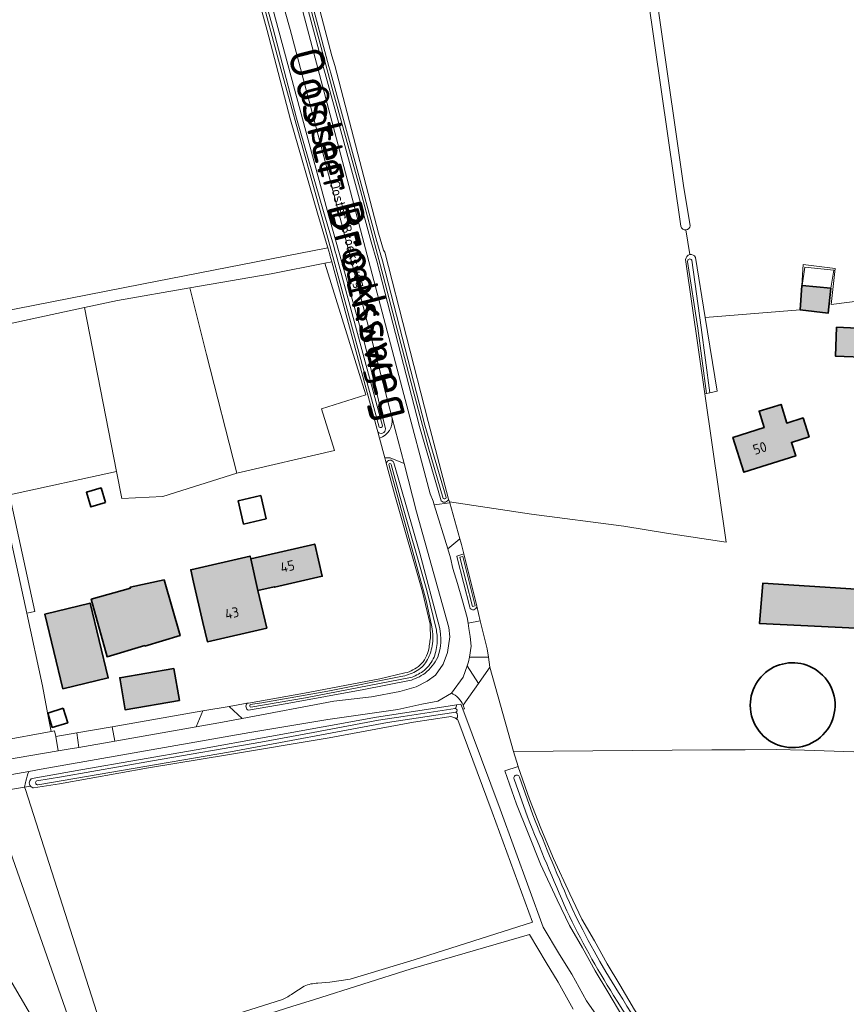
# Model space of a CAD drawing. Header units: metres. Extents: x 200031 to 204075, y 460125 to 464703.
# Tile 16 of 178: x 200481 to 200628, y 462833 to 463008. Entities that reach past the tile are written whole.
import ezdxf
from ezdxf.enums import TextEntityAlignment as Align

# ---------------------------------------------------------------- set-up
doc = ezdxf.new("R2010")
doc.units = ezdxf.units.M
doc.header["$LTSCALE"] = 2
for name, color, linetype, lineweight in [('B-WE-GR-BOS_LOOF-GV', 253, 'Continuous', 13), ('B-WE-GR-GRAS-GV', 253, 'Continuous', 13), ('B-WE-OG-BEBOUWING-GV', 253, 'Continuous', 35), ('B-WE-OG-BEBOUWING-T18', 253, 'Continuous', 18), ('B-WE-OG-BEBOUWING_LUIFEL-GV', 253, 'Continuous', 18), ('B-WE-OG-BEBOUWING_OPSLAGTANK-GV', 253, 'Continuous', 35), ('B-WE-OG-BEBOUWING_SCHUUR-GV', 253, 'Continuous', 35), ('B-WE-OG-TERREIN_CULTUURSCHEIDING-GV', 253, 'Continuous', 18), ('B-WE-OG-TERREIN_ERF-GV', 253, 'Continuous', 18), ('B-WE-OG-TERREIN_ONBEGROEID-GV', 253, 'Continuous', 18), ('B-WE-OG-TOPOGRAFIE-T18', 250, 'Continuous', 18), ('B-WE-OG-TOPOGRAFIE-T25_2000', 250, 'Continuous', 18), ('B-WE-OG-TOPOGRAFIE-T25_2500', 250, 'Continuous', 18), ('B-WE-OG-WATER_GREPPEL-GV', 253, 'Continuous', 18), ('B-WE-OG-WATER_SLOOT-GV', 253, 'Continuous', 18), ('B-WE-VH-ONVERHARD-GV', 253, 'Continuous', 18), ('B-WE-VH-VERHARDING_ASFALT-GV', 253, 'Continuous', 18), ('B-WE-VH-VERHARDING_BETON-A', 254, 'Continuous', 25), ('B-WE-VH-VERHARDING_HALFVERHARDING-GV', 253, 'Continuous', 18), ('B-WE-VH-VERHARDING_OPEN-GV', 253, 'Continuous', 18)]:
    doc.layers.add(name, color=color, linetype=linetype, lineweight=lineweight)
doc.styles.add('NLCS-ISO-M1000-T18', font='NLCS-ISO.ttf', dxfattribs={"height": 1.8})
doc.styles.add('NLCS-ISO-M2000-T25', font='NLCS-ISO.ttf', dxfattribs={"height": 5})
doc.styles.add('NLCS-ISO-M2500-T25', font='NLCS-ISO.ttf', dxfattribs={"height": 6.25})

msp = doc.modelspace()

# ---------------------------------------------------------------- hatches: boundary and pattern name
at = {"layer": 'B-WE-VH-VERHARDING_BETON-A'}
h = msp.add_hatch(color=256, dxfattribs=at)
h.dxf.hatch_style = 1
h.paths.add_polyline_path([(200620.129, 462960.756), (200619.832, 462956.426), (200624.816, 462955.829), (200625.278, 462960.289), (200620.18, 462960.751)])
h = msp.add_hatch(color=256, dxfattribs=at)
h.dxf.hatch_style = 1
h.paths.add_polyline_path([(200626.306, 462953.355), (200626.101, 462948.171), (200632.335, 462947.958), (200632.605, 462953.01)])
h = msp.add_hatch(color=256, dxfattribs=at)
h.dxf.hatch_style = 1
h.paths.add_polyline_path([(200621.419, 462933.822), (200620.358, 462937.191), (200617.444, 462936.272), (200616.442, 462939.579), (200612.513, 462938.389), (200613.401, 462935.458), (200607.852, 462933.709), (200609.808, 462927.502), (200619.034, 462930.41), (200618.272, 462932.83)])
h = msp.add_hatch(color=256, dxfattribs=at)
h.dxf.hatch_style = 1
h.paths.add_polyline_path([(200522.014, 462912.111), (200523.301, 462906.476), (200526.203, 462907.149), (200526.227, 462907.051), (200534.74, 462909.024), (200533.404, 462914.726)])
h = msp.add_hatch(color=256, dxfattribs=at)
h.dxf.hatch_style = 1
h.paths.add_polyline_path([(200523.301, 462906.476), (200522.014, 462912.111), (200521.898, 462912.608), (200511.319, 462910.156), (200511.834, 462907.934), (200513.497, 462900.756), (200514.287, 462897.346), (200524.849, 462899.794)])
h = msp.add_hatch(color=256, dxfattribs=at)
h.dxf.hatch_style = 1
h.paths.add_polyline_path([(200500.579, 462906.876), (200493.623, 462904.917), (200496.43, 462894.688), (200503.156, 462896.672), (200503.173, 462896.603), (200509.424, 462898.457), (200506.582, 462908.359), (200500.532, 462907.061)])
h = msp.add_hatch(color=256, dxfattribs=at)
h.dxf.hatch_style = 1
h.paths.add_polyline_path([(200633.428, 462899.605), (200633.614, 462906.463), (200629.805, 462906.707), (200613.177, 462907.774), (200612.595, 462900.591)])
h = msp.add_hatch(color=256, dxfattribs=at)
h.dxf.hatch_style = 1
h.paths.add_polyline_path([(200488.574, 462888.965), (200496.66, 462890.936), (200493.417, 462904.237), (200485.332, 462902.266)])
h = msp.add_hatch(color=256, dxfattribs=at)
h.dxf.hatch_style = 1
h.paths.add_polyline_path([(200509.33, 462886.887), (200508.294, 462892.596), (200498.698, 462890.961), (200499.637, 462885.276)])

# ---------------------------------------------------------------- linework, layer by layer
at = {"layer": 'B-WE-GR-BOS_LOOF-GV', "flags": 128}
msp.add_lwpolyline([(200453.47, 462832.16), (200454.99, 462833.87), (200456.101, 462834.902), (200458.244, 462834.981), (200459.435, 462835.854), (200459.514, 462837.839), (200459.514, 462840.458), (200460.546, 462846.649), (200461.26, 462849.189), (200462.848, 462851.174), (200463.721, 462852.523), (200466.42, 462853.872), (200468.007, 462854.031), (200470.786, 462853.237), (200473.167, 462852.285), (200479.517, 462836.648), (200484.2, 462828.631), (200486.661, 462827.282), (200488.804, 462827.599), (200490.232, 462828.631), (200475.481, 462870.429)], dxfattribs=at)
at = {"layer": 'B-WE-GR-GRAS-GV', "flags": 128}
for points in [[(200794.668, 463039.521), (200788.259, 463040.257), (200780.053, 463040.957), (200767.499, 463042.029), (200753.93, 463042.685), (200739.914, 463042.906), (200713.386, 463042.303), (200681.631, 463040.858), (200659.803, 463040.196), (200633.315, 463038.638), (200626.068, 463038.212), (200590.791, 463036.181), (200599.081, 462978.548), (200600.254, 462971.38)], [(200470.519, 462954.692), (200502.602, 462961.001), (200535.746, 462967.422), (200535.691, 462967.619), (200533.895, 462973.606), (200529.105, 462990.221), (200526.522, 463000), (200524.914, 463006.088), (200521.321, 463019.261), (200519.127, 463026.535), (200517.863, 463030.728), (200516.342, 463032.102), (200515.865, 463032.358), (200514.504, 463032.73), (200509.944, 463033.142), (200496.496, 463033.943), (200481.694, 463035.47), (200472.118, 463036.77)], [(200598.59, 462971.268), (200589.209, 463036.471), (200554.131, 463034.686), (200531.511, 463033.553), (200530.706, 463032.843), (200529.855, 463030.488), (200529.855, 463026.685), (200536.442, 463001.591), (200536.965, 462999.89), (200544.785, 462970.065), (200545.674, 462967.051), (200545.865, 462966.648), (200553.596, 462936.522), (200557.248, 462922.747)], [(200599.469, 462970.626), (200600.166, 462966.227)], [(200600.166, 462966.227), (200599.469, 462970.626)], [(200557.248, 462922.747), (200557.277, 462922.636), (200557.379, 462922.277), (200572.02, 462920.08), (200588.413, 462917.915), (200596.017, 462916.673), (200606.673, 462915.088), (200602.874, 462941.492), (200599.437, 462965.381)], [(200601.175, 462965.747), (200602.921, 462955.075), (200619.832, 462956.426), (200620.129, 462960.756), (200620.383, 462964.457), (200626.07, 462963.768), (200625.321, 462957.335), (200635.146, 462958.618)], [(200477.427, 462879.71), (200486.478, 462881.403), (200486.034, 462883.775), (200484.959, 462889.524), (200482.139, 462902.442), (200475.055, 462934.898)], [(200624.128, 462784.246), (200623.783, 462784.614), (200612.527, 462798.02), (200599.934, 462813.939), (200592.859, 462823.597), (200588.253, 462830.557), (200585.569, 462835.056), (200583.31, 462838.823), (200581.074, 462842.918), (200578.739, 462846.869), (200576.557, 462851.46), (200573.622, 462857.782), (200571.374, 462863.282), (200569.323, 462868.479), (200567.269, 462874.368), (200569.613, 462875.185), (200568.818, 462877.809), (200564.592, 462892.831), (200564.333, 462892.462), (200562.557, 462889.937), (200559.838, 462886.071)], [(200669.322, 462892.01), (200666.825, 462892.281), (200662.713, 462876.665), (200620.578, 462878.073)], [(200560.069, 462885.411), (200559.756, 462885.348), (200566.406, 462867.586), (200574.088, 462846.585), (200576.991, 462841.74), (200579.174, 462838.224), (200581.808, 462833.478), (200584.541, 462829.567), (200587.11, 462826.163), (200589.722, 462822.378), (200593.395, 462817.101), (200597.342, 462812.07), (200599.064, 462809.79), (200606.164, 462800.694), (200620.524, 462783.392), (200622.495, 462781.013), (200626.124, 462782.117), (200624.128, 462784.246)], [(200557.25, 462884.029), (200551.01, 462883.073), (200535.975, 462880.249), (200517.9, 462877.223), (200503.824, 462874.905), (200487.989, 462872.101), (200483.356, 462871.36)], [(200533.942, 462836.598), (200536.115, 462836.769), (200539.725, 462837.353), (200551.106, 462840.756), (200572.165, 462847.481), (200565.001, 462867.066), (200558.867, 462883.451)], [(200620.578, 462878.073), (200615.551, 462878.205), (200610.017, 462878.158), (200604.117, 462878.108), (200568.818, 462877.809), (200569.613, 462875.185), (200569.628, 462875.136), (200571.649, 462869.343), (200573.676, 462864.207), (200575.897, 462858.774), (200578.802, 462852.515), (200580.932, 462848.035), (200583.231, 462844.144), (200585.463, 462840.056), (200587.698, 462836.33), (200590.354, 462831.878), (200594.895, 462825.015), (200601.908, 462815.442), (200614.45, 462799.588), (200624.464, 462787.661), (200625.878, 462785.977)], [(200496.899, 462824.169), (200481.904, 462871.071), (200481.765, 462871.507), (200476.342, 462870.577), (200475.481, 462870.429), (200490.232, 462828.631)], [(200482.787, 462871.682), (200481.765, 462871.507), (200481.904, 462871.071), (200496.899, 462824.169), (200513.764, 462829.303), (200527.644, 462833.717)], [(200484.2, 462828.631), (200479.517, 462836.648), (200473.167, 462852.285), (200470.786, 462853.237), (200468.007, 462854.031), (200466.42, 462853.872), (200463.721, 462852.523), (200462.848, 462851.174), (200461.26, 462849.189), (200460.546, 462846.649), (200459.514, 462840.458), (200459.514, 462837.839), (200459.435, 462835.854), (200458.244, 462834.981), (200456.101, 462834.902), (200454.99, 462833.87), (200453.47, 462832.16)], [(200579.442, 462832), (200576.771, 462836.812), (200574.612, 462840.289), (200571.638, 462845.252), (200550.568, 462839.152), (200533.378, 462833.692), (200529.32, 462832.479)], [(200529.518, 462834.767), (200531.534, 462836.103)]]:
    msp.add_lwpolyline(points, dxfattribs=at)
at = {"layer": 'B-WE-GR-GRAS-GV'}
for points in [[(200599.469, 462970.626, -0.3639553), (200598.59, 462971.268)], [(200600.254, 462971.38, -0.3633631), (200599.469, 462970.626)], [(200599.437, 462965.381, -0.3373111), (200600.166, 462966.227)], [(200600.166, 462966.227, -0.3375313), (200601.175, 462965.747)], [(200559.838, 462886.071, -0.0410368), (200560.069, 462885.411)], [(200558.655, 462883.64, 0.1945652), (200557.25, 462884.029)], [(200558.867, 462883.451, 0.0377126), (200558.655, 462883.64)], [(200483.356, 462871.36, -0.1885652), (200482.787, 462871.682)], [(200531.534, 462836.103, -0.1017144), (200533.942, 462836.598)], [(200527.644, 462833.717, 0.0258653), (200529.518, 462834.767)]]:
    msp.add_lwpolyline(points, format="xyb", dxfattribs=at)
at = {"layer": 'B-WE-OG-BEBOUWING-GV', "flags": 128}
for points in [[(200620.129, 462960.756), (200619.832, 462956.426), (200624.816, 462955.829), (200625.278, 462960.289), (200620.18, 462960.751)], [(200626.306, 462953.355), (200626.101, 462948.171), (200632.335, 462947.958), (200632.605, 462953.01)], [(200621.419, 462933.822), (200620.358, 462937.191), (200617.444, 462936.272), (200616.442, 462939.579), (200612.513, 462938.389), (200613.401, 462935.458), (200607.852, 462933.709), (200609.808, 462927.502), (200619.034, 462930.41), (200618.272, 462932.83)], [(200522.014, 462912.111), (200523.301, 462906.476), (200526.203, 462907.149), (200526.227, 462907.051), (200534.74, 462909.024), (200533.404, 462914.726)], [(200523.301, 462906.476), (200522.014, 462912.111), (200521.898, 462912.608), (200511.319, 462910.156), (200511.834, 462907.934), (200513.497, 462900.756), (200514.287, 462897.346), (200524.849, 462899.794)], [(200500.579, 462906.876), (200493.623, 462904.917), (200496.43, 462894.688), (200503.156, 462896.672), (200503.173, 462896.603), (200509.424, 462898.457), (200506.582, 462908.359), (200500.532, 462907.061)], [(200633.428, 462899.605), (200633.614, 462906.463), (200629.805, 462906.707), (200613.177, 462907.774), (200612.595, 462900.591)], [(200488.574, 462888.965), (200496.66, 462890.936), (200493.417, 462904.237), (200485.332, 462902.266)], [(200509.33, 462886.887), (200508.294, 462892.596), (200498.698, 462890.961), (200499.637, 462885.276)]]:
    msp.add_lwpolyline(points, close=True, dxfattribs=at)
at = {"layer": 'B-WE-OG-BEBOUWING_LUIFEL-GV', "flags": 128}
msp.add_lwpolyline([(200625.278, 462960.289), (200625.795, 462963.469), (200620.647, 462964.002), (200620.18, 462960.751)], close=True, dxfattribs=at)
at = {"layer": 'B-WE-OG-BEBOUWING_OPSLAGTANK-GV'}
for points in [[(200623.827, 462891.411, 0.6681554), (200610.941, 462886.074)], [(200610.941, 462886.074, 1.4966281), (200623.827, 462891.411)]]:
    msp.add_lwpolyline(points, format="xyb", dxfattribs=at)
at = {"layer": 'B-WE-OG-BEBOUWING_SCHUUR-GV', "flags": 128}
for points in [[(200496.145, 462922.109), (200495.37, 462924.737), (200492.768, 462923.969), (200493.543, 462921.341)], [(200524.755, 462919.208), (200523.807, 462923.356), (200519.787, 462922.437), (200520.735, 462918.289)], [(200488.634, 462885.516), (200485.876, 462884.664), (200486.665, 462882.109), (200489.423, 462882.961)]]:
    msp.add_lwpolyline(points, close=True, dxfattribs=at)
at = {"layer": 'B-WE-OG-TERREIN_CULTUURSCHEIDING-GV', "flags": 128}
for points in [[(200555.936, 462922.427), (200552.068, 462935.626), (200544.468, 462965.075), (200543.464, 462968.533), (200535.24, 462998.468), (200534.91, 462999.671), (200528.075, 463025.397), (200528.075, 463025.563), (200527.417, 463030.475), (200529.309, 463034.057), (200530.519, 463034.901), (200531.339, 463035.19), (200534.63, 463035.53), (200554.804, 463036.609), (200576.787, 463037.785), (200592.39, 463038.574), (200619.414, 463040.122), (200626.359, 463040.358), (200626.359, 463042.523), (200532.728, 463037.292)], [(200526.125, 463030.032), (200528.858, 463018.72), (200538.895, 462980.799), (200549.28, 462941.332), (200553.932, 462923.703), (200554.479, 462922.386), (200554.692, 462921.692), (200557.443, 462922.055)], [(200547.196, 462937.139), (200538.676, 462969.806), (200529.021, 463006.28), (200523.212, 463026.872), (200522.926, 463027.546), (200521.244, 463027.11)], [(200521.244, 463027.11), (200525.383, 463011.996), (200535.643, 462974.121), (200542.321, 462950.301), (200546.001, 462935.229)], [(200544.621, 462934.7), (200544.926, 462933.575)], [(200521.406, 462886.415), (200518.157, 462885.851), (200520.503, 462883.73), (200536.802, 462886.818), (200543.503, 462887.585), (200548.565, 462888.53), (200551.493, 462889.36), (200553.437, 462890.362), (200554.897, 462891.388), (200556.299, 462893.356), (200557.017, 462895.436), (200557.456, 462898.219), (200557.287, 462899.915), (200551.543, 462920.473), (200549.3, 462929.073), (200546.859, 462930.081), (200545.873, 462930.081), (200546.134, 462929.115)], [(200547.471, 462929.204), (200552.113, 462913.124), (200555.604, 462899.971)], [(200557.443, 462922.055), (200557.379, 462922.277), (200557.277, 462922.636), (200557.248, 462922.747)], [(200559.955, 462913.03), (200559.55, 462914.681), (200559.266, 462915.673), (200557.094, 462913.876), (200557.583, 462912.286), (200557.994, 462910.379), (200558.794, 462907.747), (200559.688, 462904.655), (200560.55, 462901.661), (200560.715, 462900.637), (200562.886, 462901.089), (200562.248, 462903.687)], [(200560.996, 462903.495), (200558.768, 462912.296), (200558.691, 462912.598), (200559.955, 462913.03)], [(200550.256, 462890.445), (200542.125, 462888.852), (200528.5, 462886.366), (200521.623, 462885.17)], [(200557.725, 462888.223), (200555.312, 462886.802), (200552.453, 462886.267), (200548.178, 462885.284), (200535.725, 462883.512), (200521.857, 462881.226), (200484.718, 462874.695), (200482.509, 462874.302)], [(200483.108, 462873.052), (200491.738, 462874.557), (200512.302, 462878.16), (200525.434, 462880.508), (200544.397, 462883.951), (200557.931, 462886.011), (200558.649, 462886.131)], [(200558.649, 462886.131), (200559.415, 462886.259), (200559.756, 462885.348), (200560.069, 462885.411)], [(200481.765, 462871.507), (200482.787, 462871.682)]]:
    msp.add_lwpolyline(points, dxfattribs=at)
at = {"layer": 'B-WE-OG-TERREIN_CULTUURSCHEIDING-GV'}
for points in [[(200544.926, 462933.575, 0.3610918), (200547.196, 462937.139)], [(200546.001, 462935.229, -0.6912309), (200544.621, 462934.7)], [(200546.134, 462929.115, -0.7530791), (200547.471, 462929.204)], [(200557.248, 462922.747, -0.5768933), (200555.936, 462922.427)], [(200562.248, 462903.687, -0.8501814), (200560.996, 462903.495)], [(200555.604, 462899.971, -0.143226), (200555.31, 462894.624)], [(200555.31, 462894.624, -0.1151645), (200553.021, 462891.74)], [(200553.021, 462891.74, -0.0854365), (200550.256, 462890.445)], [(200559.838, 462886.071, 0.18123), (200557.725, 462888.223)], [(200521.623, 462885.17, -0.5475774), (200521.406, 462886.415)], [(200560.069, 462885.411, 0.0410368), (200559.838, 462886.071)], [(200482.509, 462874.302, 0.0376878), (200481.96, 462872.555)], [(200481.96, 462872.555, 0.0215555), (200481.765, 462871.507)], [(200482.787, 462871.682, -0.4888499), (200483.108, 462873.052)]]:
    msp.add_lwpolyline(points, format="xyb", dxfattribs=at)
at = {"layer": 'B-WE-OG-TERREIN_CULTUURSCHEIDING-GV', "flags": 128}
for points in [[(200564.328, 462894.612), (200560.93, 462894.612), (200560.802, 462893.787), (200560.552, 462893.099), (200562.557, 462889.937), (200564.333, 462892.462), (200564.592, 462892.831)], [(200497.352, 462882.239), (200497.819, 462879.692), (200512.326, 462882.237), (200513.5, 462885.042)], [(200491.429, 462878.571), (200491.057, 462881.146), (200487.288, 462880.492), (200487.724, 462877.93), (200489.505, 462878.234)]]:
    msp.add_lwpolyline(points, close=True, dxfattribs=at)
at = {"layer": 'B-WE-OG-TERREIN_ERF-GV', "flags": 128}
for points in [[(200545.873, 462930.081), (200544.926, 462933.575), (200544.621, 462934.7), (200544.503, 462935.138), (200536.428, 462964.954), (200535.179, 462964.707), (200542.487, 462941.271), (200534.61, 462938.815), (200536.925, 462931.388), (200519.541, 462927.358), (200506.342, 462923.23), (200499.066, 462922.833), (200498.118, 462927.656), (200479.087, 462923.523), (200483.596, 462902.76), (200482.139, 462902.442), (200484.959, 462889.524), (200486.034, 462883.775), (200486.478, 462881.403), (200487.069, 462881.514), (200487.288, 462880.492), (200491.057, 462881.146), (200497.352, 462882.239), (200513.5, 462885.042), (200518.157, 462885.851), (200521.406, 462886.415), (200521.635, 462886.455), (200531.591, 462888.183), (200545, 462890.746), (200549.463, 462891.816)], [(200635.146, 462958.618), (200625.321, 462957.335), (200626.07, 462963.768), (200620.383, 462964.457), (200620.129, 462960.756), (200620.18, 462960.751), (200625.278, 462960.289), (200624.816, 462955.829), (200619.832, 462956.426), (200602.921, 462955.075), (200605.07, 462941.936), (200603.715, 462941.662), (200603.177, 462941.553), (200602.874, 462941.492), (200606.673, 462915.088), (200596.017, 462916.673), (200588.413, 462917.915), (200572.02, 462920.08), (200557.379, 462922.277), (200557.443, 462922.055), (200559.266, 462915.673), (200559.55, 462914.681), (200559.955, 462913.03), (200562.248, 462903.687), (200562.886, 462901.089), (200564.105, 462896.12), (200564.328, 462894.612), (200564.592, 462892.831), (200568.818, 462877.809), (200604.117, 462878.108), (200610.017, 462878.158), (200615.551, 462878.205), (200620.578, 462878.073), (200662.713, 462876.665)], [(200553.964, 462900.514), (200552.571, 462906.268), (200547.777, 462923.049), (200546.134, 462929.115), (200545.873, 462930.081)]]:
    msp.add_lwpolyline(points, dxfattribs=at)
for points in [[(200626.306, 462953.355), (200632.605, 462953.01), (200632.335, 462947.958), (200626.101, 462948.171)], [(200607.852, 462933.709), (200613.401, 462935.458), (200612.513, 462938.389), (200616.442, 462939.579), (200617.444, 462936.272), (200620.358, 462937.191), (200621.419, 462933.822), (200618.272, 462932.83), (200619.034, 462930.41), (200609.808, 462927.502)], [(200629.805, 462906.707), (200629.921, 462912.662), (200634.122, 462912.596), (200634.329, 462917.16), (200658.145, 462916.08), (200658.114, 462915.404), (200661.121, 462915.237), (200660.629, 462907.036), (200657.745, 462907.267), (200657.7, 462906.114), (200657.402, 462898.396), (200650.586, 462898.714), (200633.428, 462899.605), (200612.595, 462900.591), (200613.177, 462907.774)], [(200522.014, 462912.111), (200533.404, 462914.726), (200534.74, 462909.024), (200526.227, 462907.051), (200526.203, 462907.149), (200523.301, 462906.476), (200524.849, 462899.794), (200514.287, 462897.346), (200513.497, 462900.756), (200511.834, 462907.934), (200511.319, 462910.156), (200521.898, 462912.608)], [(200500.579, 462906.876), (200500.532, 462907.061), (200506.582, 462908.359), (200509.424, 462898.457), (200503.173, 462896.603), (200503.156, 462896.672), (200496.43, 462894.688), (200493.623, 462904.917)], [(200488.574, 462888.965), (200485.332, 462902.266), (200493.417, 462904.237), (200496.66, 462890.936)], [(200508.294, 462892.596), (200509.33, 462886.887), (200499.637, 462885.276), (200498.698, 462890.961)]]:
    msp.add_lwpolyline(points, close=True, dxfattribs=at)
at = {"layer": 'B-WE-OG-TERREIN_ERF-GV'}
for points in [[(200554.013, 462898.367, -0.0172989), (200553.964, 462900.514)], [(200553.7, 462896.042, 0.0261676), (200554.013, 462898.367)], [(200552.142, 462893.205, 0.1605217), (200553.7, 462896.042)], [(200610.941, 462886.074, -0.6681554), (200623.827, 462891.411)], [(200549.463, 462891.816, 0.1305638), (200552.142, 462893.205)], [(200623.827, 462891.411, -1.4966281), (200610.941, 462886.074)]]:
    msp.add_lwpolyline(points, format="xyb", dxfattribs=at)
at = {"layer": 'B-WE-OG-TERREIN_ONBEGROEID-GV', "flags": 128}
for points in [[(200511.148, 462960.312), (200514.145, 462948.442), (200519.541, 462927.358), (200536.925, 462931.388), (200534.61, 462938.815), (200542.487, 462941.271), (200535.179, 462964.707), (200525.624, 462962.82)], [(200511.148, 462960.312), (200498.279, 462958.082), (200492.389, 462956.813), (200498.118, 462927.656), (200499.066, 462922.833), (200506.342, 462923.23), (200519.541, 462927.358), (200514.145, 462948.442)], [(200479.087, 462923.523), (200498.118, 462927.656), (200492.389, 462956.813), (200473.162, 462952.669), (200478.055, 462928.278)]]:
    msp.add_lwpolyline(points, close=True, dxfattribs=at)
at = {"layer": 'B-WE-OG-WATER_GREPPEL-GV', "flags": 128}
for points in [[(200599.081, 462978.548), (200590.791, 463036.181), (200590.738, 463036.549), (200589.209, 463036.471), (200598.59, 462971.268)], [(200600.254, 462971.38), (200599.081, 462978.548)], [(200599.793, 462965.035), (200601.609, 462953.123), (200603.177, 462941.553), (200603.715, 462941.662), (200602.227, 462953.278), (200600.523, 462965.251)], [(200461.871, 462692.944), (200653.013, 462743.805), (200635.413, 462765.42), (200622.495, 462781.013), (200620.524, 462783.392), (200606.164, 462800.694), (200599.064, 462809.79), (200597.342, 462812.07), (200593.395, 462817.101), (200589.722, 462822.378), (200587.11, 462826.163), (200584.541, 462829.567), (200581.808, 462833.478), (200579.174, 462838.224), (200576.991, 462841.74), (200574.088, 462846.585), (200566.406, 462867.586), (200559.756, 462885.348), (200559.415, 462886.259), (200558.649, 462886.131)], [(200558.867, 462883.451), (200565.001, 462867.066), (200572.165, 462847.481), (200551.106, 462840.756), (200539.725, 462837.353), (200536.115, 462836.769), (200533.942, 462836.598)], [(200568.917, 462872.908), (200571.292, 462866.221)], [(200572.243, 462866.578), (200569.874, 462873.248)], [(200587.484, 462834.97), (200586.351, 462836.795), (200585.251, 462838.625), (200584.178, 462840.47), (200583.13, 462842.331), (200582.11, 462844.206), (200581.116, 462846.096), (200580.15, 462848), (200579.211, 462849.916)], [(200527.644, 462833.717), (200513.764, 462829.303), (200496.899, 462824.169), (200497.404, 462822.557), (200498.204, 462822.801), (200506.817, 462825.423), (200514.22, 462827.677), (200529.32, 462832.479), (200533.378, 462833.692), (200550.568, 462839.152), (200571.638, 462845.252), (200574.612, 462840.289), (200576.771, 462836.812), (200579.442, 462832)], [(200531.534, 462836.103), (200529.518, 462834.767)]]:
    msp.add_lwpolyline(points, dxfattribs=at)
at = {"layer": 'B-WE-OG-WATER_GREPPEL-GV'}
for points in [[(200598.59, 462971.268, 0.3639553), (200599.469, 462970.626)], [(200599.469, 462970.626, 0.3633631), (200600.254, 462971.38)], [(200600.523, 462965.251, 0.8246106), (200599.793, 462965.035)], [(200558.649, 462886.131, -0.1537354), (200558.43, 462885.469)], [(200558.43, 462885.469, -0.8137115), (200558.547, 462884.833)], [(200558.547, 462884.833, -0.3869013), (200558.655, 462883.64)], [(200558.655, 462883.64, -0.0377126), (200558.867, 462883.451)], [(200569.874, 462873.248, 1.1365116), (200568.917, 462872.908)], [(200571.292, 462866.221, 0.0093323), (200578.289, 462849.491)], [(200579.211, 462849.916, -0.0093362), (200572.243, 462866.578)], [(200578.289, 462849.491, 0.028634), (200586.618, 462834.441)], [(200533.942, 462836.598, 0.1017144), (200531.534, 462836.103)], [(200529.518, 462834.767, -0.0258653), (200527.644, 462833.717)], [(200586.618, 462834.441, 0.0352052), (200599.951, 462815.706)], [(200600.734, 462816.352, -0.0351923), (200587.484, 462834.97)]]:
    msp.add_lwpolyline(points, format="xyb", dxfattribs=at)
at = {"layer": 'B-WE-OG-WATER_SLOOT-GV', "flags": 128}
for points in [[(200626.844, 463040.375), (200626.359, 463040.358), (200619.414, 463040.122), (200592.39, 463038.574), (200576.787, 463037.785), (200554.804, 463036.609), (200534.63, 463035.53), (200531.339, 463035.19), (200530.519, 463034.901), (200529.309, 463034.057), (200527.417, 463030.475), (200528.075, 463025.563), (200528.075, 463025.397), (200534.91, 462999.671), (200535.24, 462998.468), (200543.464, 462968.533), (200544.468, 462965.075), (200552.068, 462935.626), (200555.936, 462922.427)], [(200626.092, 463038.93), (200604.3, 463037.732), (200577.786, 463036.32), (200558.013, 463035.333), (200536.553, 463034.106), (200531.513, 463033.719), (200529.981, 463033.189), (200528.45, 463030.29), (200529.075, 463025.629), (200529.075, 463025.397), (200535.936, 462999.698), (200536.266, 462998.495), (200544.49, 462968.56), (200545.494, 462965.102), (200553.032, 462935.892), (200556.811, 462922.999)], [(200556.811, 462922.999), (200553.032, 462935.892), (200545.494, 462965.102), (200544.49, 462968.56), (200536.266, 462998.495), (200535.936, 462999.698), (200529.075, 463025.397), (200529.075, 463025.629), (200528.45, 463030.29), (200529.981, 463033.189), (200531.513, 463033.719), (200536.553, 463034.106), (200558.013, 463035.333), (200577.786, 463036.32), (200604.3, 463037.732), (200626.092, 463038.93)], [(200557.248, 462922.747), (200553.596, 462936.522), (200545.865, 462966.648), (200545.674, 462967.051), (200544.785, 462970.065), (200536.965, 462999.89), (200536.442, 463001.591), (200529.855, 463026.685), (200529.855, 463030.488), (200530.706, 463032.843), (200531.511, 463033.553), (200554.131, 463034.686), (200589.209, 463036.471), (200590.738, 463036.549), (200599.869, 463037.014), (200626.359, 463038.654), (200626.812, 463038.703)], [(200556.286, 462922.866), (200553.617, 462932.032), (200550.088, 462945.193), (200545.618, 462962.433), (200541.539, 462977.651), (200536.621, 462995.388), (200531.045, 463016.119), (200528.435, 463026.671), (200528.048, 463029.721)], [(200528.048, 463029.721), (200528.435, 463026.671), (200531.045, 463016.119), (200536.621, 462995.388), (200541.539, 462977.651), (200545.618, 462962.433), (200550.088, 462945.193), (200553.617, 462932.032), (200556.286, 462922.866)], [(200519.127, 463026.535), (200521.321, 463019.261), (200524.914, 463006.088), (200526.522, 463000), (200529.105, 462990.221), (200533.895, 462973.606), (200535.691, 462967.619), (200535.746, 462967.422), (200536.068, 462966.277), (200536.107, 462966.14), (200536.428, 462964.954), (200544.503, 462935.138), (200544.621, 462934.7)], [(200544.867, 462935.56), (200542.382, 462944.719), (200538.82, 462957.818), (200535.543, 462969.825), (200532.174, 462981.996), (200527.353, 462999.304), (200523.372, 463014.167), (200519.974, 463026.464)], [(200519.974, 463026.464), (200523.372, 463014.167), (200527.353, 462999.304), (200532.174, 462981.996), (200535.543, 462969.825), (200538.82, 462957.818), (200542.382, 462944.719), (200544.867, 462935.56)], [(200520.491, 463026.669), (200524.161, 463013.026), (200525.976, 463006.373), (200527.586, 463000.281), (200530.165, 462990.514), (200534.95, 462973.916), (200536.747, 462967.926), (200537.126, 462966.578), (200537.167, 462966.434), (200545.463, 462935.801)], [(200545.463, 462935.801), (200537.167, 462966.434), (200537.126, 462966.578), (200536.747, 462967.926), (200534.95, 462973.916), (200530.165, 462990.514), (200527.586, 463000.281), (200525.976, 463006.373), (200524.161, 463013.026), (200520.491, 463026.669)], [(200546.001, 462935.229), (200542.321, 462950.301), (200535.643, 462974.121), (200525.383, 463011.996), (200521.244, 463027.11)], [(200599.437, 462965.381), (200602.874, 462941.492), (200603.177, 462941.553), (200601.609, 462953.123)], [(200600.523, 462965.251), (200602.227, 462953.278), (200603.715, 462941.662), (200605.07, 462941.936), (200602.921, 462955.075), (200601.175, 462965.747)], [(200601.609, 462953.123), (200599.793, 462965.035)], [(200546.134, 462929.115), (200547.777, 462923.049), (200552.571, 462906.268), (200553.964, 462900.514)], [(200554.263, 462900), (200553.274, 462904.453), (200549.671, 462917.656), (200546.609, 462928.869)], [(200546.609, 462928.869), (200549.671, 462917.656), (200553.274, 462904.453), (200554.263, 462900)], [(200547.017, 462928.916), (200548.548, 462923.263), (200553.345, 462906.472), (200555.055, 462899.406)], [(200555.055, 462899.406), (200553.345, 462906.472), (200548.548, 462923.263), (200547.017, 462928.916)], [(200555.604, 462899.971), (200552.113, 462913.124), (200547.471, 462929.204)], [(200559.955, 462913.03), (200558.691, 462912.598), (200558.768, 462912.296), (200560.996, 462903.495)], [(200562.248, 462903.687), (200559.955, 462913.03)], [(200549.463, 462891.816), (200545, 462890.746), (200531.591, 462888.183), (200521.635, 462886.455), (200521.406, 462886.415)], [(200521.623, 462885.17), (200528.5, 462886.366), (200542.125, 462888.852), (200550.256, 462890.445)], [(200521.93, 462886.194), (200523.971, 462886.508), (200535.733, 462888.571), (200548.746, 462891.167)], [(200550.457, 462890.975), (200531.735, 462887.396), (200522.056, 462885.716)], [(200522.056, 462885.716), (200531.735, 462887.396), (200550.457, 462890.975)], [(200548.746, 462891.167), (200535.733, 462888.571), (200523.971, 462886.508)], [(200523.971, 462886.508), (200521.93, 462886.194)], [(200558.649, 462886.131), (200557.931, 462886.011), (200544.397, 462883.951), (200525.434, 462880.508), (200512.302, 462878.16), (200491.738, 462874.557), (200483.108, 462873.052)], [(200483.916, 462872.634), (200488.34, 462873.299), (200504.504, 462876.195), (200523.815, 462879.504), (200533.13, 462881.196), (200544.746, 462883.414), (200549.167, 462884.083), (200558.43, 462885.469)], [(200558.43, 462885.469), (200549.167, 462884.083), (200544.746, 462883.414), (200533.13, 462881.196), (200523.815, 462879.504), (200504.504, 462876.195), (200488.34, 462873.299), (200483.916, 462872.634)], [(200558.547, 462884.833), (200546.382, 462883.02), (200518.401, 462877.787), (200484.119, 462871.91)], [(200546.382, 462883.02), (200558.547, 462884.833)], [(200483.356, 462871.36), (200487.989, 462872.101), (200503.824, 462874.905), (200517.9, 462877.223), (200535.975, 462880.249), (200551.01, 462883.073), (200557.25, 462884.029)], [(200484.119, 462871.91), (200518.401, 462877.787), (200546.382, 462883.02)], [(200569.613, 462875.185), (200567.269, 462874.368), (200569.323, 462868.479), (200571.374, 462863.282), (200573.622, 462857.782), (200576.557, 462851.46), (200578.739, 462846.869), (200581.074, 462842.918), (200583.31, 462838.823), (200585.569, 462835.056), (200588.253, 462830.557), (200592.859, 462823.597), (200599.934, 462813.939), (200612.527, 462798.02), (200623.783, 462784.614), (200624.128, 462784.246)], [(200625.878, 462785.977), (200624.464, 462787.661), (200614.45, 462799.588), (200601.908, 462815.442), (200594.895, 462825.015), (200590.354, 462831.878), (200587.698, 462836.33), (200585.463, 462840.056), (200583.231, 462844.144), (200580.932, 462848.035), (200578.802, 462852.515), (200575.897, 462858.774), (200573.676, 462864.207), (200571.649, 462869.343), (200569.628, 462875.136), (200569.613, 462875.185)], [(200571.292, 462866.221), (200568.917, 462872.908)], [(200569.874, 462873.248), (200572.243, 462866.578)], [(200579.211, 462849.916), (200580.15, 462848), (200581.116, 462846.096), (200582.11, 462844.206), (200583.13, 462842.331), (200584.178, 462840.47), (200585.251, 462838.625), (200586.351, 462836.795), (200587.484, 462834.97)]]:
    msp.add_lwpolyline(points, dxfattribs=at)
for points in [[(200536.428, 462964.954), (200536.107, 462966.14), (200536.068, 462966.277), (200535.746, 462967.422), (200502.602, 462961.001), (200470.519, 462954.692), (200475.055, 462934.898), (200482.139, 462902.442), (200483.596, 462902.76), (200479.087, 462923.523), (200478.055, 462928.278), (200473.162, 462952.669), (200492.389, 462956.813), (200498.279, 462958.082), (200511.148, 462960.312), (200525.624, 462962.82), (200535.179, 462964.707)], [(200559.231, 462912.405), (200559.742, 462912.526), (200561.967, 462903.733), (200561.465, 462903.61)], [(200561.967, 462903.733), (200559.742, 462912.526), (200559.231, 462912.405), (200561.465, 462903.61)]]:
    msp.add_lwpolyline(points, close=True, dxfattribs=at)
at = {"layer": 'B-WE-OG-WATER_SLOOT-GV'}
for points in [[(200600.166, 462966.227, 0.3373111), (200599.437, 462965.381)], [(200599.793, 462965.035, -0.8246106), (200600.523, 462965.251)], [(200601.175, 462965.747, 0.3375313), (200600.166, 462966.227)], [(200545.463, 462935.801, -0.7253371), (200544.867, 462935.56)], [(200544.867, 462935.56, 0.7253371), (200545.463, 462935.801)], [(200544.621, 462934.7, 0.6912309), (200546.001, 462935.229)], [(200547.471, 462929.204, 0.7530791), (200546.134, 462929.115)], [(200546.609, 462928.869, -0.7956442), (200547.017, 462928.916)], [(200547.017, 462928.916, 0.7956442), (200546.609, 462928.869)], [(200555.936, 462922.427, 0.5768933), (200557.248, 462922.747)], [(200556.811, 462922.999, -0.6327785), (200556.286, 462922.866)], [(200556.286, 462922.866, 0.6327785), (200556.811, 462922.999)], [(200560.996, 462903.495, 0.8501814), (200562.248, 462903.687)], [(200553.964, 462900.514, 0.0172989), (200554.013, 462898.367)], [(200554.302, 462896.614, 0.0871324), (200554.263, 462900)], [(200554.263, 462900, -0.0871324), (200554.302, 462896.614)], [(200555.055, 462899.406, -0.0759827), (200555.176, 462897.022)], [(200555.176, 462897.022, 0.0759827), (200555.055, 462899.406)], [(200555.31, 462894.624, 0.143226), (200555.604, 462899.971)], [(200554.013, 462898.367, -0.0261676), (200553.7, 462896.042)], [(200555.176, 462897.022, -0.0921089), (200554.503, 462894.305)], [(200554.503, 462894.305, 0.0921089), (200555.176, 462897.022)], [(200553.7, 462896.042, -0.1605217), (200552.142, 462893.205)], [(200553.32, 462893.912, 0.0933135), (200554.302, 462896.614)], [(200554.302, 462896.614, -0.0933135), (200553.32, 462893.912)], [(200551.369, 462892.069, 0.1381971), (200553.32, 462893.912)], [(200553.32, 462893.912, -0.1381971), (200551.369, 462892.069)], [(200554.503, 462894.305, -0.1071607), (200552.651, 462892.086)], [(200552.651, 462892.086, 0.1071607), (200554.503, 462894.305)], [(200553.021, 462891.74, 0.1151645), (200555.31, 462894.624)], [(200548.746, 462891.167, 0.0799186), (200551.369, 462892.069)], [(200551.369, 462892.069, -0.0799186), (200548.746, 462891.167)], [(200552.142, 462893.205, -0.1305638), (200549.463, 462891.816)], [(200550.256, 462890.445, 0.0854365), (200553.021, 462891.74)], [(200552.651, 462892.086, -0.0690972), (200550.457, 462890.975)], [(200550.457, 462890.975, 0.0690972), (200552.651, 462892.086)], [(200521.406, 462886.415, 0.5475774), (200521.623, 462885.17)], [(200522.056, 462885.716, -0.5152419), (200521.93, 462886.194)], [(200521.93, 462886.194, 0.5152419), (200522.056, 462885.716)], [(200558.43, 462885.469, 0.1537354), (200558.649, 462886.131)], [(200558.547, 462884.833, 0.8137115), (200558.43, 462885.469)], [(200558.655, 462883.64, 0.3869013), (200558.547, 462884.833)], [(200557.25, 462884.029, -0.1945652), (200558.655, 462883.64)], [(200483.108, 462873.052, 0.4888499), (200482.787, 462871.682)], [(200484.119, 462871.91, -0.8094505), (200483.916, 462872.634)], [(200483.916, 462872.634, 0.8094505), (200484.119, 462871.91)], [(200568.917, 462872.908, -1.1365116), (200569.874, 462873.248)], [(200482.787, 462871.682, 0.1885652), (200483.356, 462871.36)], [(200578.289, 462849.491, -0.0093323), (200571.292, 462866.221)], [(200572.243, 462866.578, 0.0093362), (200579.211, 462849.916)], [(200586.618, 462834.441, -0.028634), (200578.289, 462849.491)], [(200599.951, 462815.706, -0.0352052), (200586.618, 462834.441)], [(200587.484, 462834.97, 0.0351923), (200600.734, 462816.352)]]:
    msp.add_lwpolyline(points, format="xyb", dxfattribs=at)
at = {"layer": 'B-WE-VH-ONVERHARD-GV', "flags": 128}
msp.add_lwpolyline([(200477.799, 462877.539), (200478.015, 462876.276), (200487.724, 462877.93), (200487.288, 462880.492), (200487.069, 462881.514), (200486.478, 462881.403), (200477.427, 462879.71), (200477.53, 462879.108)], dxfattribs=at)
at = {"layer": 'B-WE-VH-VERHARDING_ASFALT-GV', "flags": 128}
for points in [[(200523.212, 463026.872), (200529.021, 463006.28), (200538.676, 462969.806), (200547.196, 462937.139), (200549.3, 462929.073), (200551.543, 462920.473), (200557.287, 462899.915), (200557.456, 462898.219), (200557.017, 462895.436), (200556.299, 462893.356), (200554.897, 462891.388), (200553.437, 462890.362), (200551.493, 462889.36), (200548.565, 462888.53), (200543.503, 462887.585), (200536.802, 462886.818), (200520.503, 462883.73), (200516.357, 462882.944), (200512.326, 462882.237), (200497.819, 462879.692), (200491.429, 462878.571), (200489.505, 462878.234), (200487.724, 462877.93), (200478.015, 462876.276)], [(200473.737, 462872.741), (200482.509, 462874.302), (200484.718, 462874.695), (200521.857, 462881.226), (200535.725, 462883.512), (200548.178, 462885.284), (200552.453, 462886.267), (200555.312, 462886.802), (200557.725, 462888.223), (200559.812, 462891.062), (200560.552, 462893.099), (200560.802, 462893.787), (200560.93, 462894.612), (200561.232, 462896.569), (200561.049, 462898.277), (200560.863, 462899.722), (200560.715, 462900.637), (200560.55, 462901.661), (200559.688, 462904.655), (200558.794, 462907.747), (200557.994, 462910.379), (200557.583, 462912.286), (200557.094, 462913.876), (200554.692, 462921.692), (200554.479, 462922.386), (200553.932, 462923.703), (200549.28, 462941.332), (200538.895, 462980.799), (200528.858, 463018.72)]]:
    msp.add_lwpolyline(points, dxfattribs=at)
at = {"layer": 'B-WE-VH-VERHARDING_HALFVERHARDING-GV', "flags": 128}
for points in [[(200562.557, 462889.937), (200560.552, 462893.099), (200559.812, 462891.062), (200557.725, 462888.223)], [(200559.838, 462886.071), (200562.557, 462889.937)], [(200482.509, 462874.302), (200473.737, 462872.741)], [(200476.342, 462870.577), (200481.765, 462871.507)]]:
    msp.add_lwpolyline(points, dxfattribs=at)
at = {"layer": 'B-WE-VH-VERHARDING_HALFVERHARDING-GV'}
for points in [[(200557.725, 462888.223, -0.18123), (200559.838, 462886.071)], [(200481.96, 462872.555, -0.0376878), (200482.509, 462874.302)], [(200481.765, 462871.507, -0.0215555), (200481.96, 462872.555)]]:
    msp.add_lwpolyline(points, format="xyb", dxfattribs=at)
at = {"layer": 'B-WE-VH-VERHARDING_HALFVERHARDING-GV', "flags": 128}
msp.add_lwpolyline([(200491.429, 462878.571), (200497.819, 462879.692), (200497.352, 462882.239), (200491.057, 462881.146)], close=True, dxfattribs=at)
at = {"layer": 'B-WE-VH-VERHARDING_OPEN-GV'}
msp.add_lwpolyline([(200547.196, 462937.139, -0.3610918), (200544.926, 462933.575)], format="xyb", dxfattribs=at)
at = {"layer": 'B-WE-VH-VERHARDING_OPEN-GV', "flags": 128}
for points in [[(200545.873, 462930.081), (200546.859, 462930.081), (200549.3, 462929.073), (200547.196, 462937.139)], [(200544.926, 462933.575), (200545.873, 462930.081)]]:
    msp.add_lwpolyline(points, dxfattribs=at)
for points in [[(200557.443, 462922.055), (200554.692, 462921.692), (200557.094, 462913.876), (200559.266, 462915.673)], [(200560.93, 462894.612), (200564.328, 462894.612), (200564.105, 462896.12), (200562.886, 462901.089), (200560.715, 462900.637), (200560.863, 462899.722), (200561.049, 462898.277), (200561.232, 462896.569)], [(200513.5, 462885.042), (200512.326, 462882.237), (200516.357, 462882.944), (200520.503, 462883.73), (200518.157, 462885.851)]]:
    msp.add_lwpolyline(points, close=True, dxfattribs=at)

# ---------------------------------------------------------------- texts
at = {"layer": 'B-WE-OG-BEBOUWING-T18', "style": 'NLCS-ISO-M1000-T18'}
for s, rotation, p in [('50', 17.5, (200612.645, 462931.808)), ('45', 13, (200528.554, 462910.779)), ('43', 13, (200518.665, 462902.467))]:
    msp.add_text(s, height=1.8, rotation=rotation, dxfattribs=at).set_placement(p, align=Align.MIDDLE)
at = {"layer": 'B-WE-OG-TOPOGRAFIE-T18', "style": 'NLCS-ISO-M1000-T18'}
msp.add_text('Ooster Broeksweg', height=1.8, rotation=284.4, dxfattribs=at).set_placement((200539.068, 462969.806), align=Align.MIDDLE)
at = {"layer": 'B-WE-OG-TOPOGRAFIE-T25_2000', "style": 'NLCS-ISO-M2000-T25'}
msp.add_text('Ooster Broeksweg', height=5, rotation=284.4, dxfattribs=at).set_placement((200539.068, 462969.806), align=Align.MIDDLE)
at = {"layer": 'B-WE-OG-TOPOGRAFIE-T25_2500', "style": 'NLCS-ISO-M2500-T25'}
msp.add_text('Ooster Broeksweg', height=6.25, rotation=284.4, dxfattribs=at).set_placement((200539.068, 462969.806), align=Align.MIDDLE)

doc.saveas('drawing.dxf')
